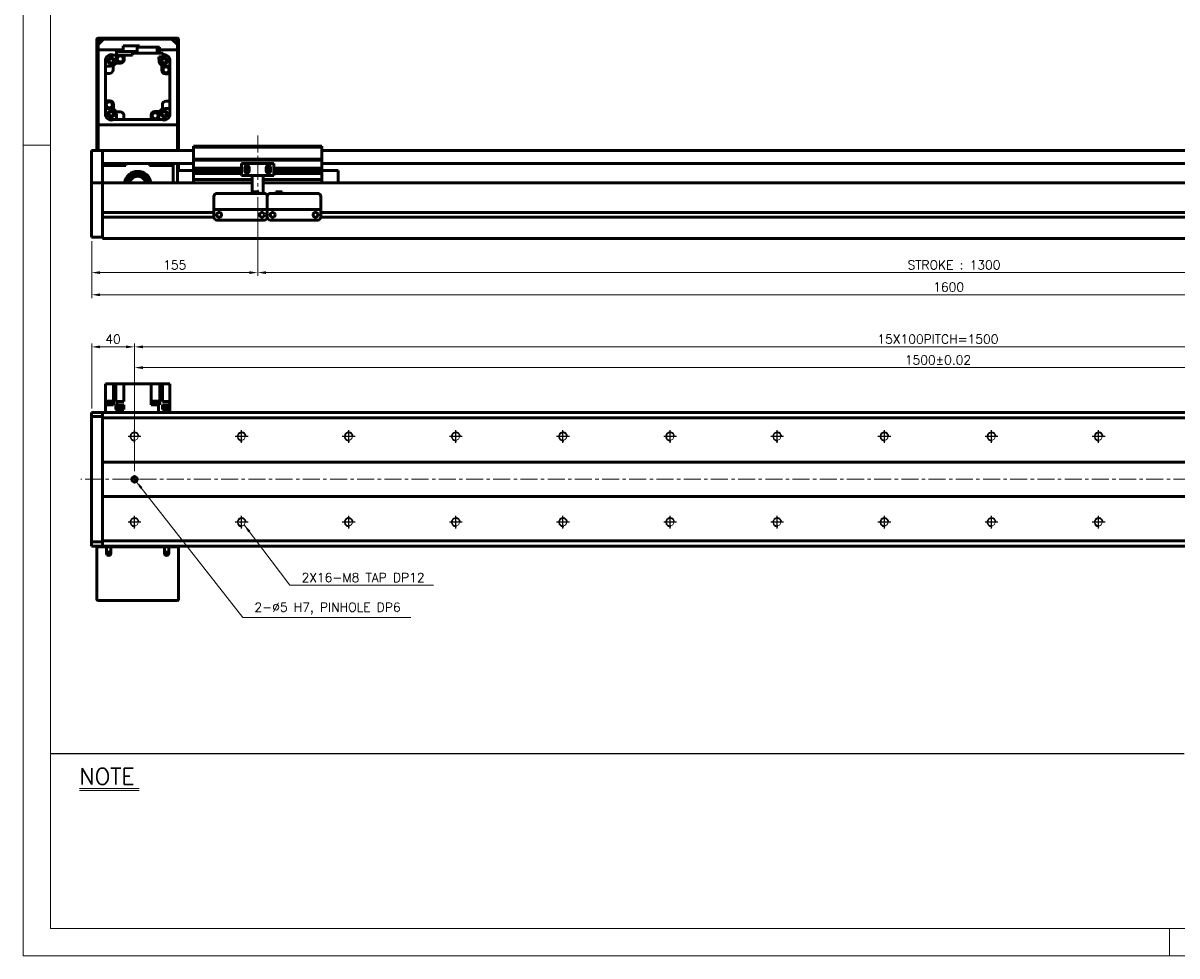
# Model space of a CAD drawing. Header units: millimetres. Extents: x 46891 to 50687, y 6223 to 10043.
# Tile 1 of 5: x 48547 to 49624, y 8529 to 9400. Entities that reach past the tile are written whole.
import ezdxf

# ---------------------------------------------------------------- set-up
doc = ezdxf.new("R2010")
doc.units = ezdxf.units.MM
doc.header["$LTSCALE"] = 0.5
doc.linetypes.add('CENTER', pattern=[50.8, 31.75, -6.35, 6.35, -6.35])
doc.layers.get('0').update_dxf_attribs({"lineweight": 20})
for name, color, linetype, lineweight in [('1', 1, 'CENTER', 13), ('4', 4, 'Continuous', 13), ('외형선(ISO)', 7, 'Continuous', 50)]:
    doc.layers.add(name, color=color, linetype=linetype, lineweight=lineweight)
for name, color, linetype in [('3', 3, 'Continuous'), ('C', 1, 'CENTER'), ('DIM', 4, 'Continuous')]:
    doc.layers.add(name, color=color, linetype=linetype)
doc.styles.add('DSR TEXT', font='romans.shx', dxfattribs={"bigfont": 'whgtxt.shx'})
doc.styles.get("Standard").update_dxf_attribs({"font": 'romans.shx', "bigfont": 'whgtxt.shx'})
doc.dimstyles.new('DSR', dxfattribs={"dimscale": 2, "dimtxt": 3, "dimasz": 3, "dimexe": 0.5, "dimexo": 0.5, "dimgap": 0.5, "dimtad": 1, "dimdsep": 46, "dimtxsty": 'Standard', "dimcen": 2.5, "dimclrd": 4, "dimclre": 4, "dimclrt": 2, "dimadec": 0, "dimazin": 2, "dimtfac": 1, "dimtmove": 0, "dimatfit": 3, "dimfxl": 0, "dimlwd": -1, "dimlwe": -1, "dimarcsym": 0})

# ---------------------------------------------------------------- blocks, each defined once
blk = doc.blocks.new('A$C13F00394')
for p, q in [((-202.34, 25.67), (-191.42, 25.67)), ((-202.34, 25.3), (-191.42, 25.3))]:
    blk.add_line(p, q)
at = {"layer": '3'}
blk.add_line((0, 32), (-207.68, 32), dxfattribs=at)
at = {"layer": '4', "color": 0, "style": 'DSR TEXT'}
blk.add_text('NOTE', height=3, dxfattribs=at).set_placement((-202.39, 26.38))
blk = doc.blocks.new('A$C1C1952E1')
at = {"color": 1}
blk.add_lwpolyline([(0, 0), (420, 0), (420, 297), (0, 297)], close=True, dxfattribs=at)
at = {"color": 3}
blk.add_lwpolyline([(5, 5), (415, 5), (415, 292), (5, 292)], close=True, dxfattribs=at)
blk = doc.blocks.new('*D104')
at = {"color": 1, "linetype": 'ByBlock'}
for p, q in [((48765.7, 9237.2), (48765.7, 9163.8)), ((48610.7, 9196.2), (48610.7, 9163.8)), ((48618.5, 9166.8), (48757.9, 9166.8))]:
    blk.add_line(p, q, dxfattribs=at)
at = {"color": 1}
for points in [[(48618.5, 9168.1), (48618.5, 9165.5), (48610.7, 9166.8)], [(48757.9, 9168.1), (48757.9, 9165.5), (48765.7, 9166.8)]]:
    blk.add_solid(points, dxfattribs=at)
at = {"layer": 'Defpoints', "color": 0}
for p in [(48765.7, 9240.8), (48610.7, 9199.8), (48765.7, 9166.8)]:
    blk.add_point(p, dxfattribs=at)
at = {"color": 3, "insert": (48688.2, 9174), "char_height": 8.4, "attachment_point": 5, "style": 'DSR TEXT'}
blk.add_mtext('155', dxfattribs=at)
blk = doc.blocks.new('*D105')
at = {"color": 1, "linetype": 'ByBlock'}
for p, q in [((48765.7, 9237.2), (48765.7, 9163.8)), ((50065.7, 9237.2), (50065.7, 9163.8)), ((48773.5, 9166.8), (50057.9, 9166.8))]:
    blk.add_line(p, q, dxfattribs=at)
at = {"color": 1}
for points in [[(48773.5, 9168.1), (48773.5, 9165.5), (48765.7, 9166.8)], [(50057.9, 9168.1), (50057.9, 9165.5), (50065.7, 9166.8)]]:
    blk.add_solid(points, dxfattribs=at)
at = {"layer": 'Defpoints', "color": 0}
for p in [(48765.7, 9240.8), (50065.7, 9240.8), (50065.7, 9166.8)]:
    blk.add_point(p, dxfattribs=at)
at = {"color": 3, "insert": (49415.7, 9174), "char_height": 8.4, "attachment_point": 5, "style": 'DSR TEXT'}
blk.add_mtext('STROKE : 1300', dxfattribs=at)
blk = doc.blocks.new('*D107')
at = {"color": 1, "linetype": 'ByBlock'}
for p, q in [((48610.7, 9196.2), (48610.7, 9143.1)), ((50210.7, 9196.2), (50210.7, 9143.1)), ((50202.9, 9146.1), (48618.5, 9146.1))]:
    blk.add_line(p, q, dxfattribs=at)
at = {"color": 1}
for points in [[(48618.5, 9147.4), (48618.5, 9144.8), (48610.7, 9146.1)], [(50202.9, 9147.4), (50202.9, 9144.8), (50210.7, 9146.1)]]:
    blk.add_solid(points, dxfattribs=at)
at = {"layer": 'Defpoints', "color": 0}
for p in [(48610.7, 9199.8), (50210.7, 9199.8), (48610.7, 9146.1)]:
    blk.add_point(p, dxfattribs=at)
at = {"color": 3, "insert": (49410.7, 9153.3), "char_height": 8.4, "attachment_point": 5, "style": 'DSR TEXT'}
blk.add_mtext('1600', dxfattribs=at)
blk = doc.blocks.new('A$C33E56CC6')
h = blk.add_hatch()
h.set_pattern_fill('ANSI31', color=256, style=0)
h.set_pattern_definition([(45, (-7065.45672, -6508.5399), (-0.0883883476, 0.0883883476), [])])
h.paths.add_polyline_path([(4, 6.5, 0.414214), (1.5, 4), (4, 4)])
h.paths.add_polyline_path([(6.5, 4), (4, 4), (4, 1.5, 0.414214)])
blk.add_circle((4, 4), 2.5)
at = {"layer": '1'}
for p, q in [((0, 4), (8, 4)), ((4, 0), (4, 8))]:
    blk.add_line(p, q, dxfattribs=at)
blk = doc.blocks.new('tap8')
blk.add_circle((0, 0), 3.4)
at = {"layer": 'C', "color": 1, "linetype": 'CENTER'}
for p, q in [((-6, 0), (6, 0)), ((0, -6), (0, 6))]:
    blk.add_line(p, q, dxfattribs=at)
at = {"layer": 'DIM', "color": 3}
blk.add_arc((0, 0), 4, 263.8455, 189.4314, dxfattribs=at)
blk = doc.blocks.new('*D114')
at = {"color": 1, "linetype": 'ByBlock'}
for p, q in [((48650.7, 8981.5), (48650.7, 9081.1)), ((50150.7, 8981.5), (50150.7, 9081.1)), ((48658.5, 9078.1), (50142.9, 9078.1))]:
    blk.add_line(p, q, dxfattribs=at)
at = {"color": 1}
for points in [[(48658.5, 9079.4), (48658.5, 9076.8), (48650.7, 9078.1)], [(50142.9, 9079.4), (50142.9, 9076.8), (50150.7, 9078.1)]]:
    blk.add_solid(points, dxfattribs=at)
at = {"layer": 'Defpoints', "color": 0}
for p in [(50150.7, 9078.1), (48650.7, 8977.9), (50150.7, 8977.9)]:
    blk.add_point(p, dxfattribs=at)
at = {"color": 3, "insert": (49400.7, 9085.3), "char_height": 8.4, "attachment_point": 5, "style": 'DSR TEXT'}
blk.add_mtext('1500%%P0.02', dxfattribs=at)
blk = doc.blocks.new('*D117')
at = {"color": 1, "linetype": 'ByBlock'}
for p, q in [((48610.7, 9040), (48610.7, 9100.5)), ((48642.9, 9097.5), (48618.5, 9097.5)), ((48650.7, 8981.5), (48650.7, 9100.5))]:
    blk.add_line(p, q, dxfattribs=at)
at = {"color": 1}
for points in [[(48618.5, 9098.8), (48618.5, 9096.2), (48610.7, 9097.5)], [(48642.9, 9098.8), (48642.9, 9096.2), (48650.7, 9097.5)]]:
    blk.add_solid(points, dxfattribs=at)
at = {"layer": 'Defpoints', "color": 0}
for p in [(48610.7, 9097.5), (48610.7, 9036.4), (48650.7, 8977.9)]:
    blk.add_point(p, dxfattribs=at)
at = {"color": 3, "insert": (48630.7, 9104.7), "char_height": 8.4, "attachment_point": 5, "style": 'DSR TEXT'}
blk.add_mtext('40', dxfattribs=at)
blk = doc.blocks.new('*D131')
at = {"color": 1, "linetype": 'ByBlock'}
for p, q in [((48650.7, 9023.5), (48650.7, 9100.5)), ((48658.5, 9097.5), (50142.9, 9097.5)), ((50150.7, 9023.5), (50150.7, 9100.5))]:
    blk.add_line(p, q, dxfattribs=at)
at = {"color": 1}
for points in [[(48658.5, 9098.8), (48658.5, 9096.2), (48650.7, 9097.5)], [(50142.9, 9098.8), (50142.9, 9096.2), (50150.7, 9097.5)]]:
    blk.add_solid(points, dxfattribs=at)
at = {"layer": 'Defpoints', "color": 0}
for p in [(50150.7, 9097.5), (48650.7, 9019.9), (50150.7, 9019.9)]:
    blk.add_point(p, dxfattribs=at)
at = {"color": 3, "insert": (49400.7, 9104.7), "char_height": 8.4, "attachment_point": 5, "style": 'DSR TEXT'}
blk.add_mtext('15X100PITCH=1500', dxfattribs=at)

msp = doc.modelspace()

# ---------------------------------------------------------------- linework, layer by layer
at = {"color": 1}
for p, q in [((48572.15392, 9285.82874), (48546.67132, 9285.82874)), ((49616.94052, 8554.47812), (49616.94052, 8528.99552))]:
    msp.add_line(p, q, dxfattribs=at)
at = {"layer": '1'}
for p, q in [((48765.66883, 9294.75475), (48765.66883, 9240.75475)), ((50220.66883, 8973.86072), (48600.66883, 8973.86072))]:
    msp.add_line(p, q, dxfattribs=at)
at = {"layer": '외형선(ISO)'}
for p, q in [((48615.66883, 9384.75475), (48615.66883, 9280.75475)), ((48624.66883, 9385.75475), (48616.66883, 9385.75475)), ((48616.66883, 9379.75475), (48621.66883, 9384.75475)), ((48616.66883, 9280.75475), (48616.66883, 9384.25475)), ((48617.16883, 9384.75475), (48624.66883, 9384.75475)), ((48685.66883, 9384.75475), (48621.66883, 9384.75475)), ((48624.66883, 9384.75475), (48624.66883, 9385.75475)), ((48624.66883, 9385.75475), (48628.66883, 9385.75475)), ((48628.66883, 9385.75475), (48628.66883, 9384.75475)), ((48678.66883, 9385.75475), (48628.66883, 9385.75475)), ((48628.66883, 9384.75475), (48678.66883, 9384.75475)), ((48678.66883, 9384.75475), (48678.66883, 9385.75475)), ((48678.66883, 9385.75475), (48682.66883, 9385.75475)), ((48682.66883, 9385.75475), (48682.66883, 9384.75475)), ((48690.66883, 9385.75475), (48682.66883, 9385.75475)), ((48682.66883, 9384.75475), (48690.16883, 9384.75475)), ((48685.66883, 9384.75475), (48690.66883, 9379.75475)), ((48690.66883, 9384.25475), (48690.66883, 9280.75475)), ((48691.66883, 9280.75475), (48691.66883, 9384.75475)), ((48616.66883, 9379.75475), (48616.66883, 9374.75475)), ((48616.66883, 9374.75475), (48640.21883, 9374.75475)), ((48653.19075, 9373.15475), (48633.86883, 9373.15475)), ((48633.86883, 9373.15475), (48633.86883, 9366.54342)), ((48655.31883, 9378.55475), (48640.21883, 9378.55475)), ((48640.21883, 9378.55475), (48640.21883, 9373.15475)), ((48677.36883, 9371.75475), (48648.96883, 9371.75475)), ((48648.96883, 9371.75475), (48648.96883, 9369.75475)), ((48671.95683, 9377.25475), (48653.19075, 9377.25475)), ((48653.19075, 9377.25475), (48653.19075, 9371.75475)), ((48655.31883, 9378.55475), (48655.31883, 9377.25475)), ((48674.14691, 9377.25475), (48671.95683, 9377.25475)), ((48671.95683, 9377.25475), (48671.95683, 9371.75475)), ((48674.14691, 9371.75475), (48674.14691, 9377.25475)), ((48674.14691, 9374.75475), (48690.66883, 9374.75475)), ((48677.36883, 9368.25475), (48677.36883, 9371.75475)), ((48690.66883, 9374.75475), (48690.66883, 9379.75475)), ((48623.66883, 9366.21226), (48623.66883, 9365.45008)), ((48623.66883, 9365.45008), (48623.66883, 9365.25475)), ((48623.66883, 9359.31412), (48623.66883, 9365.25475)), ((48627.9735, 9369.75475), (48627.21132, 9369.75475)), ((48628.16883, 9369.75475), (48627.9735, 9369.75475)), ((48628.16883, 9369.75475), (48633.86883, 9369.75475)), ((48637.66883, 9362.25475), (48633.16075, 9362.25475)), ((48641.16883, 9369.75475), (48634.10947, 9369.75475)), ((48648.96883, 9369.75475), (48641.16883, 9369.75475)), ((48641.16883, 9369.75475), (48641.16883, 9365.75475)), ((48673.34401, 9368.25475), (48677.36883, 9368.25475)), ((48676.16883, 9355.75475), (48676.16883, 9360.26283)), ((48677.36883, 9369.75475), (48679.16883, 9369.75475)), ((48679.36416, 9369.75475), (48679.16883, 9369.75475)), ((48680.12635, 9369.75475), (48679.36416, 9369.75475)), ((48683.66883, 9365.45008), (48683.66883, 9366.21226)), ((48683.66883, 9365.25475), (48683.66883, 9365.45008)), ((48683.66883, 9365.25475), (48683.66883, 9359.31412)), ((48623.66883, 9359.31412), (48623.66883, 9352.55475)), ((48623.66883, 9352.55475), (48623.66883, 9327.25475)), ((48627.16883, 9352.55475), (48623.66883, 9352.55475)), ((48630.66883, 9360.03337), (48630.66883, 9356.05475)), ((48683.66883, 9352.25475), (48679.66883, 9352.25475)), ((48683.66883, 9359.31412), (48683.66883, 9352.25475)), ((48683.66883, 9326.95475), (48683.66883, 9352.25475)), ((48623.66883, 9320.19538), (48623.66883, 9327.25475)), ((48623.66883, 9327.25475), (48627.66883, 9327.25475)), ((48623.66883, 9320.19538), (48623.66883, 9314.25475)), ((48631.16883, 9323.75475), (48631.16883, 9319.24667)), ((48669.66883, 9317.25475), (48674.17691, 9317.25475)), ((48676.66883, 9319.47612), (48676.66883, 9323.45475)), ((48680.16883, 9326.95475), (48683.66883, 9326.95475)), ((48683.66883, 9326.95475), (48683.66883, 9320.19538)), ((48683.66883, 9320.19538), (48683.66883, 9314.25475)), ((48623.66883, 9314.25475), (48623.66883, 9314.05942)), ((48623.66883, 9314.05942), (48623.66883, 9313.29723)), ((48627.21132, 9309.75475), (48627.9735, 9309.75475)), ((48627.9735, 9309.75475), (48628.16883, 9309.75475)), ((48628.16883, 9309.75475), (48634.10947, 9309.75475)), ((48633.39021, 9316.75475), (48637.36883, 9316.75475)), ((48634.10947, 9309.75475), (48640.86883, 9309.75475)), ((48640.86883, 9313.25475), (48640.86883, 9309.75475)), ((48640.86883, 9309.75475), (48666.16883, 9309.75475)), ((48666.16883, 9309.75475), (48666.16883, 9313.75475)), ((48666.16883, 9309.75475), (48673.2282, 9309.75475)), ((48679.16883, 9309.75475), (48673.2282, 9309.75475)), ((48679.16883, 9309.75475), (48679.36416, 9309.75475)), ((48679.36416, 9309.75475), (48680.12635, 9309.75475)), ((48683.66883, 9314.05942), (48683.66883, 9314.25475)), ((48683.66883, 9313.29723), (48683.66883, 9314.05942)), ((48690.66883, 9304.75475), (48616.66883, 9304.75475)), ((48616.66883, 9304.75475), (48616.66883, 9280.75475)), ((48690.66883, 9280.75475), (48690.66883, 9304.75475)), ((48705.66883, 9283.75475), (48705.66883, 9284.75475)), ((48825.66883, 9284.75475), (48705.66883, 9284.75475)), ((48825.66883, 9284.75475), (48825.66883, 9283.75475)), ((48610.66883, 9280.75475), (48610.66883, 9278.75475)), ((48620.66883, 9280.75475), (48610.66883, 9280.75475)), ((48610.66883, 9277.97023), (48610.66883, 9278.75475)), ((48610.66883, 9277.47152), (48610.66883, 9277.97023)), ((48610.66883, 9277.47152), (48610.66883, 9276.40304)), ((48610.66883, 9276.40304), (48610.66883, 9273.41723)), ((48620.66883, 9278.75475), (48620.66883, 9280.75475)), ((48620.66883, 9280.75475), (48705.66883, 9280.75475)), ((48620.66883, 9280.75475), (48620.66883, 9278.75475)), ((48620.66883, 9278.75475), (48620.66883, 9277.97023)), ((48620.66883, 9277.97023), (48620.66883, 9278.75475)), ((48620.66883, 9277.97023), (48620.66883, 9277.47152)), ((48620.66883, 9277.47152), (48620.66883, 9277.97023)), ((48620.66883, 9276.40304), (48620.66883, 9277.47152)), ((48620.66883, 9277.47152), (48620.66883, 9276.40304)), ((48620.66883, 9273.41723), (48620.66883, 9276.40304)), ((48620.66883, 9276.40304), (48620.66883, 9273.41723)), ((48705.66883, 9272.75475), (48705.66883, 9283.75475)), ((48705.66883, 9283.75475), (48825.66883, 9283.75475)), ((48825.66883, 9283.75475), (48825.66883, 9272.75475)), ((48825.66883, 9280.75475), (50200.66883, 9280.75475)), ((48610.66883, 9264.85293), (48610.66883, 9273.41723)), ((48610.66883, 9262.75764), (48610.66883, 9264.85293)), ((48620.66883, 9273.41723), (48620.66883, 9264.85293)), ((48620.66883, 9269.25475), (48620.66883, 9273.41723)), ((48620.66883, 9268.75475), (48705.66883, 9268.75475)), ((48642.66883, 9266.75475), (48620.66883, 9266.75475)), ((48620.66883, 9264.85293), (48620.66883, 9262.75764)), ((48640.66883, 9268.75475), (48640.66883, 9266.75475)), ((48642.66883, 9268.75475), (48642.66883, 9266.75475)), ((48664.66883, 9266.75475), (48664.66883, 9268.75475)), ((48686.66883, 9266.75475), (48664.66883, 9266.75475)), ((48686.66883, 9268.75475), (48686.66883, 9266.75475)), ((48686.66883, 9250.75475), (48686.66883, 9266.75475)), ((48690.66883, 9262.25475), (48690.66883, 9268.75475)), ((48690.66883, 9268.75475), (48690.66883, 9262.25475)), ((48691.66883, 9262.25475), (48691.66883, 9268.75475)), ((48705.66883, 9271.75475), (48705.66883, 9272.75475)), ((48705.66883, 9272.75475), (48825.66883, 9272.75475)), ((48705.66883, 9270.75475), (48705.66883, 9271.75475)), ((48705.66883, 9271.75475), (48825.66883, 9271.75475)), ((48705.66883, 9264.25475), (48705.66883, 9270.75475)), ((48705.66883, 9263.75475), (48705.66883, 9264.25475)), ((48705.66883, 9264.25475), (48750.66883, 9264.25475)), ((48705.66883, 9263.25475), (48705.66883, 9263.75475)), ((48705.66883, 9263.75475), (48750.66883, 9263.75475)), ((48705.66883, 9262.25475), (48705.66883, 9263.25475)), ((48705.66883, 9263.25475), (48750.66883, 9263.25475)), ((48780.66883, 9268.75475), (48750.66883, 9268.75475)), ((48750.66883, 9257.35475), (48750.66883, 9268.75475)), ((48753.66883, 9261.75475), (48753.66883, 9264.75475)), ((48753.66883, 9264.25475), (48757.66883, 9264.25475)), ((48753.66883, 9263.75475), (48757.66883, 9263.75475)), ((48753.66883, 9263.25475), (48757.66883, 9263.25475)), ((48757.66883, 9264.75475), (48757.66883, 9261.75475)), ((48773.66883, 9261.75475), (48773.66883, 9264.75475)), ((48773.66883, 9264.25475), (48777.66883, 9264.25475)), ((48773.66883, 9263.75475), (48777.66883, 9263.75475)), ((48773.66883, 9263.25475), (48777.66883, 9263.25475)), ((48777.66883, 9264.75475), (48777.66883, 9261.75475)), ((48780.66883, 9268.75475), (48780.66883, 9257.35475)), ((48780.66883, 9264.25475), (48825.66883, 9264.25475)), ((48780.66883, 9263.75475), (48825.66883, 9263.75475)), ((48780.66883, 9263.25475), (48825.66883, 9263.25475)), ((48825.66883, 9272.75475), (48825.66883, 9271.75475)), ((48825.66883, 9271.75475), (48825.66883, 9270.75475)), ((48825.66883, 9270.75475), (48825.66883, 9264.25475)), ((48825.66883, 9268.75475), (50200.66883, 9268.75475)), ((48825.66883, 9264.25475), (48825.66883, 9263.75475)), ((48825.66883, 9263.75475), (48825.66883, 9263.25475)), ((48825.66883, 9263.25475), (48825.66883, 9262.25475)), ((48610.66883, 9251.33569), (48610.66883, 9262.75764)), ((48620.66883, 9262.75764), (48620.66883, 9251.33569)), ((48690.66883, 9262.25475), (48690.66883, 9250.75475)), ((48705.66883, 9262.25475), (48690.66883, 9262.25475)), ((48705.66883, 9261.75475), (48705.66883, 9262.25475)), ((48705.66883, 9262.25475), (48750.66883, 9262.25475)), ((48705.66883, 9261.25475), (48705.66883, 9261.75475)), ((48705.66883, 9261.75475), (48750.66883, 9261.75475)), ((48705.66883, 9260.25475), (48705.66883, 9261.25475)), ((48705.66883, 9261.25475), (48750.66883, 9261.25475)), ((48705.66883, 9259.75475), (48705.66883, 9260.25475)), ((48705.66883, 9260.25475), (48750.66883, 9260.25475)), ((48705.66883, 9259.25475), (48705.66883, 9259.75475)), ((48705.66883, 9259.75475), (48750.66883, 9259.75475)), ((48705.66883, 9254.75475), (48705.66883, 9259.25475)), ((48705.66883, 9259.25475), (48750.66883, 9259.25475)), ((48705.66883, 9254.75475), (48705.66883, 9253.75475)), ((48705.66883, 9250.75475), (48705.66883, 9253.75475)), ((48705.66883, 9253.75475), (48760.66883, 9253.75475)), ((48760.66883, 9257.35475), (48750.66883, 9257.35475)), ((48753.66883, 9262.25475), (48754.54559, 9262.25475)), ((48753.66883, 9261.75475), (48754.43933, 9261.75475)), ((48753.73234, 9261.25475), (48754.54559, 9261.25475)), ((48754.34596, 9260.25475), (48756.99171, 9260.25475)), ((48756.79208, 9262.25475), (48757.66883, 9262.25475)), ((48756.79208, 9261.25475), (48757.60533, 9261.25475)), ((48756.89833, 9261.75475), (48757.66883, 9261.75475)), ((48760.66883, 9257.85475), (48760.66883, 9257.35475)), ((48770.66883, 9257.35475), (48760.66883, 9257.35475)), ((48760.66883, 9255.25475), (48760.66883, 9257.35475)), ((48760.66883, 9255.25475), (48760.66883, 9242.2549)), ((48770.66883, 9257.35475), (48770.66883, 9257.85475)), ((48780.66883, 9257.35475), (48770.66883, 9257.35475)), ((48770.66883, 9257.35475), (48770.66883, 9255.25475)), ((48770.66883, 9240.7549), (48770.66883, 9255.25475)), ((48770.66883, 9253.75475), (48825.66883, 9253.75475)), ((48773.66883, 9262.25475), (48774.54559, 9262.25475)), ((48773.66883, 9261.75475), (48774.43933, 9261.75475)), ((48773.73234, 9261.25475), (48774.54559, 9261.25475)), ((48774.34596, 9260.25475), (48776.99171, 9260.25475)), ((48776.79208, 9262.25475), (48777.66883, 9262.25475)), ((48776.79208, 9261.25475), (48777.60533, 9261.25475)), ((48776.89833, 9261.75475), (48777.66883, 9261.75475)), ((48780.66883, 9262.25475), (48825.66883, 9262.25475)), ((48780.66883, 9261.75475), (48825.66883, 9261.75475)), ((48780.66883, 9261.25475), (48825.66883, 9261.25475)), ((48780.66883, 9260.25475), (48825.66883, 9260.25475)), ((48780.66883, 9259.75475), (48825.66883, 9259.75475)), ((48780.66883, 9259.25475), (48825.66883, 9259.25475)), ((48825.66883, 9262.25475), (48840.66883, 9262.25475)), ((48825.66883, 9262.25475), (48825.66883, 9261.75475)), ((48825.66883, 9261.75475), (48825.66883, 9261.25475)), ((48825.66883, 9261.25475), (48825.66883, 9260.25475)), ((48825.66883, 9260.25475), (48825.66883, 9259.75475)), ((48825.66883, 9259.75475), (48825.66883, 9259.25475)), ((48825.66883, 9259.25475), (48825.66883, 9254.75475)), ((48825.66883, 9253.75475), (48825.66883, 9254.75475)), ((48825.66883, 9253.75475), (48825.66883, 9250.75475)), ((48840.66883, 9250.75475), (48840.66883, 9262.25475)), ((48610.66883, 9250.75475), (48610.66883, 9251.33569)), ((48610.66883, 9250.75475), (48610.66883, 9247.75475)), ((48620.66883, 9250.75475), (48610.66883, 9250.75475)), ((48610.66883, 9204.99739), (48610.66883, 9247.75475)), ((48620.66883, 9251.33569), (48620.66883, 9250.75475)), ((48620.66883, 9250.75475), (48620.66883, 9247.75475)), ((48760.66883, 9250.75475), (48620.66883, 9250.75475)), ((48620.66883, 9247.75475), (48620.66883, 9250.75475)), ((48620.66883, 9223.20475), (48620.66883, 9247.75475)), ((48620.66883, 9247.75475), (48620.66883, 9204.99739)), ((48760.66883, 9242.2549), (48760.66883, 9240.7549)), ((48760.66883, 9242.2549), (48766.66883, 9242.2549)), ((48766.66883, 9242.2549), (48766.66883, 9240.7549)), ((50200.66883, 9250.75475), (48770.66883, 9250.75475)), ((48788.66883, 9242.2549), (48782.66883, 9242.2549)), ((48782.66883, 9240.7549), (48782.66883, 9242.2549)), ((48788.66883, 9240.7549), (48788.66883, 9242.2549)), ((48724.66883, 9227.7549), (48724.66883, 9237.7549)), ((48727.66883, 9240.7549), (48771.66883, 9240.7549)), ((48774.66883, 9237.7549), (48774.66883, 9227.7549)), ((48774.66883, 9227.7549), (48774.66883, 9237.7549)), ((48777.66883, 9240.7549), (48821.66883, 9240.7549)), ((48824.66883, 9237.7549), (48824.66883, 9227.7549)), ((48724.66883, 9223.00475), (48620.66883, 9223.00475)), ((48724.66883, 9227.7549), (48724.66883, 9225.7549)), ((48724.66883, 9225.75487), (48724.66883, 9225.7549)), ((48724.66883, 9225.7549), (48774.66883, 9225.7549)), ((48724.66883, 9225.25487), (48724.66883, 9225.75487)), ((48724.66883, 9225.75487), (48727.43933, 9225.75487)), ((48724.66883, 9218.75487), (48724.66883, 9225.25487)), ((48729.69217, 9223.00475), (48729.6455, 9223.00475)), ((48729.89833, 9225.75487), (48732.16883, 9225.75487)), ((48737.16883, 9225.75487), (48762.16883, 9225.75487)), ((48767.16883, 9225.75487), (48769.43933, 9225.75487)), ((48769.69217, 9223.00475), (48769.6455, 9223.00475)), ((48771.89833, 9225.75487), (48774.66883, 9225.75487)), ((48774.66883, 9225.7549), (48774.66883, 9227.7549)), ((48774.66883, 9227.7549), (48774.66883, 9225.7549)), ((48774.66883, 9225.7549), (48774.66883, 9225.75487)), ((48774.66883, 9225.75487), (48774.66883, 9225.7549)), ((48774.66883, 9225.7549), (48824.66883, 9225.7549)), ((48774.66883, 9225.75487), (48774.66883, 9225.25487)), ((48774.66883, 9225.25487), (48774.66883, 9225.75487)), ((48774.66883, 9225.75487), (48777.43933, 9225.75487)), ((48774.66883, 9225.25487), (48774.66883, 9218.75487)), ((48774.66883, 9218.75487), (48774.66883, 9225.25487)), ((48779.69217, 9223.00475), (48779.6455, 9223.00475)), ((48779.89833, 9225.75487), (48782.16883, 9225.75487)), ((48787.16883, 9225.75487), (48812.16883, 9225.75487)), ((48817.16883, 9225.75487), (48819.43933, 9225.75487)), ((48819.69217, 9223.00475), (48819.6455, 9223.00475)), ((48821.89833, 9225.75487), (48824.66883, 9225.75487)), ((48824.66883, 9225.7549), (48824.66883, 9227.7549)), ((48824.66883, 9225.7549), (48824.66883, 9225.75487)), ((48824.66883, 9225.75487), (48824.66883, 9225.25487)), ((48824.66883, 9225.25487), (48824.66883, 9218.75487)), ((50028.66883, 9223.00475), (48824.66883, 9223.00475)), ((48724.67928, 9218.50475), (48620.66883, 9218.50475)), ((48620.66883, 9204.99739), (48620.66883, 9218.30475)), ((48727.66883, 9215.75487), (48771.66883, 9215.75487)), ((48774.67928, 9218.50475), (48774.65839, 9218.50475)), ((48777.66883, 9215.75487), (48821.66883, 9215.75487)), ((50028.67928, 9218.50475), (48824.65839, 9218.50475)), ((48610.66883, 9204.99739), (48610.66883, 9202.87607)), ((48610.66883, 9199.75475), (48610.66883, 9202.87607)), ((48620.66883, 9199.75475), (48610.66883, 9199.75475)), ((48620.66883, 9204.99739), (48620.66883, 9202.87607)), ((48620.66883, 9202.87607), (48620.66883, 9204.99739)), ((48620.66883, 9198.75475), (48620.66883, 9202.87607)), ((48620.66883, 9202.87607), (48620.66883, 9199.75475)), ((48620.66883, 9198.75475), (50200.66883, 9198.75475)), ((48623.66883, 9043.46072), (48623.66883, 9062.96072)), ((48623.66883, 9062.96072), (48627.66883, 9062.96072)), ((48631.16883, 9062.96072), (48627.66883, 9062.96072)), ((48633.39021, 9062.96072), (48631.16883, 9062.96072)), ((48631.16883, 9043.46072), (48631.16883, 9062.96072)), ((48633.39021, 9046.46072), (48633.39021, 9062.96072)), ((48633.39021, 9062.96072), (48637.36883, 9062.96072)), ((48640.86883, 9062.96072), (48637.36883, 9062.96072)), ((48640.86883, 9062.96072), (48666.16883, 9062.96072)), ((48640.86883, 9062.96072), (48640.86883, 9046.46072)), ((48666.16883, 9043.46072), (48666.16883, 9062.96072)), ((48669.66883, 9062.96072), (48666.16883, 9062.96072)), ((48669.66883, 9062.96072), (48674.17691, 9062.96072)), ((48676.66883, 9062.96072), (48674.17691, 9062.96072)), ((48674.17691, 9043.46072), (48674.17691, 9062.96072)), ((48680.16883, 9062.96072), (48676.66883, 9062.96072)), ((48676.66883, 9046.46072), (48676.66883, 9062.96072)), ((48680.16883, 9062.96072), (48683.66883, 9062.96072)), ((48683.66883, 9046.46072), (48683.66883, 9062.96072)), ((48623.63392, 9039.66072), (48623.66883, 9039.66072)), ((48623.63392, 9038.96072), (48623.63392, 9039.66072)), ((48623.66883, 9038.96072), (48623.63392, 9038.96072)), ((48623.66883, 9036.36072), (48623.66883, 9043.46072)), ((48623.66883, 9043.46072), (48629.22881, 9043.46072)), ((48624.18013, 9043.96072), (48630.18013, 9043.96072)), ((48624.18013, 9043.46072), (48624.18013, 9043.96072)), ((48624.23013, 9044.66072), (48630.13013, 9044.66072)), ((48624.23013, 9043.96072), (48624.23013, 9044.66072)), ((48624.38013, 9046.66072), (48629.98013, 9046.66072)), ((48624.38013, 9044.66072), (48624.38013, 9046.66072)), ((48631.16883, 9043.46072), (48629.22881, 9043.46072)), ((48629.98013, 9044.66072), (48629.98013, 9046.66072)), ((48630.13013, 9043.96072), (48630.13013, 9044.66072)), ((48630.18013, 9043.46072), (48630.18013, 9043.96072)), ((48633.71016, 9046.46072), (48633.39021, 9046.46072)), ((48633.39021, 9038.96072), (48633.39021, 9043.46072)), ((48633.39021, 9043.46072), (48633.71016, 9043.46072)), ((48633.71016, 9038.96072), (48633.39021, 9038.96072)), ((48633.71016, 9046.46072), (48634.10947, 9046.46072)), ((48634.10947, 9043.46072), (48633.71016, 9043.46072)), ((48633.71016, 9038.96072), (48634.10947, 9038.96072)), ((48634.05608, 9039.66072), (48639.95608, 9039.66072)), ((48634.05608, 9038.96072), (48634.05608, 9039.66072)), ((48634.10947, 9046.46072), (48640.86883, 9046.46072)), ((48634.10947, 9043.46072), (48634.10947, 9046.46072)), ((48640.86883, 9043.46072), (48634.10947, 9043.46072)), ((48634.10947, 9038.96072), (48636.55355, 9038.96072)), ((48634.10947, 9036.36072), (48634.10947, 9038.96072)), ((48634.20608, 9041.66072), (48639.80608, 9041.66072)), ((48634.20608, 9039.66072), (48634.20608, 9041.66072)), ((48637.45862, 9038.96072), (48636.55355, 9038.96072)), ((48637.45862, 9038.96072), (48640.86883, 9038.96072)), ((48639.80608, 9039.66072), (48639.80608, 9041.66072)), ((48639.95608, 9038.96072), (48639.95608, 9039.66072)), ((48640.86883, 9043.46072), (48640.86883, 9038.96072)), ((48666.16883, 9043.46072), (48673.2282, 9043.46072)), ((48666.9648, 9043.96072), (48672.9648, 9043.96072)), ((48666.9648, 9043.46072), (48666.9648, 9043.96072)), ((48667.0148, 9044.66072), (48672.9148, 9044.66072)), ((48667.0148, 9043.96072), (48667.0148, 9044.66072)), ((48667.1648, 9046.66072), (48672.7648, 9046.66072)), ((48667.1648, 9044.66072), (48667.1648, 9046.66072)), ((48672.7648, 9044.66072), (48672.7648, 9046.66072)), ((48672.9148, 9043.96072), (48672.9148, 9044.66072)), ((48672.9648, 9043.46072), (48672.9648, 9043.96072)), ((48673.2282, 9036.36072), (48673.2282, 9043.46072)), ((48673.2282, 9043.46072), (48673.62751, 9043.46072)), ((48674.17691, 9043.46072), (48673.62751, 9043.46072)), ((48678.10886, 9046.46072), (48676.66883, 9046.46072)), ((48676.66883, 9038.96072), (48676.66883, 9043.46072)), ((48676.66883, 9043.46072), (48678.10886, 9043.46072)), ((48678.10886, 9038.96072), (48676.66883, 9038.96072)), ((48677.80375, 9039.66072), (48683.70375, 9039.66072)), ((48677.80375, 9038.96072), (48677.80375, 9039.66072)), ((48677.95375, 9041.66072), (48683.55375, 9041.66072)), ((48677.95375, 9039.66072), (48677.95375, 9041.66072)), ((48678.10886, 9046.46072), (48683.66883, 9046.46072)), ((48683.66883, 9043.46072), (48678.10886, 9043.46072)), ((48678.10886, 9038.96072), (48683.66883, 9038.96072)), ((48683.55375, 9039.66072), (48683.55375, 9041.66072)), ((48683.66883, 9046.46072), (48683.66883, 9043.46072)), ((48683.66883, 9043.46072), (48683.66883, 9039.66072)), ((48683.66883, 9036.36072), (48683.66883, 9038.96072)), ((48683.70375, 9038.96072), (48683.66883, 9038.96072)), ((48683.70375, 9038.96072), (48683.70375, 9039.66072)), ((48610.66883, 9036.36072), (48610.66883, 9035.48204)), ((48620.66883, 9036.36072), (48610.66883, 9036.36072)), ((48610.66883, 9032.36072), (48610.66883, 9035.48204)), ((48610.66883, 8915.36072), (48610.66883, 9032.36072)), ((48620.66883, 9032.36072), (48610.66883, 9032.36072)), ((48620.66883, 9036.36072), (48620.66883, 9035.48204)), ((50200.66883, 9036.36072), (48620.66883, 9036.36072)), ((48620.66883, 9035.48204), (48620.66883, 9036.36072)), ((48620.66883, 9031.36072), (48620.66883, 9035.48204)), ((48620.66883, 9035.48204), (48620.66883, 9032.36072)), ((48620.66883, 8989.86072), (48620.66883, 9031.36072)), ((48620.66883, 9031.36072), (50200.66883, 9031.36072)), ((48620.66883, 8989.00717), (48620.66883, 8989.86072)), ((50200.66883, 8989.86072), (48620.66883, 8989.86072)), ((48620.66883, 8988.65362), (48620.66883, 8989.00717)), ((48620.66883, 8959.06783), (48620.66883, 8988.65362)), ((48620.66883, 8988.65362), (48620.66883, 8959.06783)), ((48620.66883, 8958.71428), (48620.66883, 8959.06783)), ((48620.66883, 8957.86072), (48620.66883, 8958.71428)), ((48620.66883, 8916.36072), (48620.66883, 8957.86072)), ((48620.66883, 8957.86072), (50200.66883, 8957.86072)), ((48610.66883, 8912.2394), (48610.66883, 8915.36072)), ((48620.66883, 8915.36072), (48610.66883, 8915.36072)), ((48610.66883, 8912.2394), (48610.66883, 8911.36072)), ((48620.66883, 8911.36072), (48610.66883, 8911.36072)), ((48615.66883, 8910.86072), (48616.66883, 8910.86072)), ((48615.66883, 8910.86072), (48615.66883, 8861.86072)), ((48616.66883, 8910.86072), (48624.66883, 8910.86072)), ((48620.66883, 8912.2394), (48620.66883, 8916.36072)), ((50200.66883, 8916.36072), (48620.66883, 8916.36072)), ((48620.66883, 8915.36072), (48620.66883, 8912.2394)), ((48620.66883, 8912.2394), (48620.66883, 8911.36072)), ((48620.66883, 8911.36072), (48620.66883, 8912.2394)), ((50200.66883, 8911.36072), (48620.66883, 8911.36072)), ((48624.66883, 8910.86072), (48628.66883, 8910.86072)), ((48624.66883, 8904.86072), (48624.66883, 8910.86072)), ((48628.66883, 8910.86072), (48628.66883, 8904.86072)), ((48628.66883, 8910.86072), (48678.66883, 8910.86072)), ((48638.01883, 8911.32072), (48669.31883, 8911.32072)), ((48638.01883, 8910.97572), (48638.01883, 8911.32072)), ((48638.01883, 8910.97572), (48669.31883, 8910.97572)), ((48669.31883, 8910.97572), (48669.31883, 8911.32072)), ((48678.66883, 8910.86072), (48682.66883, 8910.86072)), ((48678.66883, 8904.86072), (48678.66883, 8910.86072)), ((48682.66883, 8910.86072), (48682.66883, 8904.86072)), ((48682.66883, 8910.86072), (48690.66883, 8910.86072)), ((48690.66883, 8910.86072), (48691.66883, 8910.86072)), ((48691.66883, 8861.86072), (48691.66883, 8910.86072)), ((48616.66883, 8860.86072), (48690.66883, 8860.86072))]:
    msp.add_line(p, q, dxfattribs=at)
for centre, radius in [((48628.9201, 9364.50348), 2.9), ((48628.9201, 9364.50348), 2.7), ((48628.9201, 9364.50348), 2.5), ((48628.9201, 9364.50348), 2.1), ((48637.37287, 9366.24345), 3), ((48637.37287, 9366.24345), 2.95), ((48637.37287, 9366.24345), 2.8), ((48678.41757, 9364.50348), 2.9), ((48678.41757, 9364.50348), 2.7), ((48678.41757, 9364.50348), 2.5), ((48678.41757, 9364.50348), 2.1), ((48680.15754, 9356.05071), 3), ((48680.15754, 9356.05071), 2.95), ((48680.15754, 9356.05071), 2.8), ((48627.18013, 9323.45879), 3), ((48627.18013, 9323.45879), 2.95), ((48627.18013, 9323.45879), 2.8), ((48628.9201, 9315.00601), 2.9), ((48628.9201, 9315.00601), 2.7), ((48628.9201, 9315.00601), 2.5), ((48628.9201, 9315.00601), 2.1), ((48678.41757, 9315.00601), 2.9), ((48678.41757, 9315.00601), 2.7), ((48678.41757, 9315.00601), 2.5), ((48678.41757, 9315.00601), 2.1), ((48669.9648, 9313.26604), 3), ((48669.9648, 9313.26604), 2.95), ((48669.9648, 9313.26604), 2.8), ((48729.66883, 9220.75487), 2.25), ((48769.66883, 9220.75487), 2.25), ((48779.66883, 9220.75487), 2.25), ((48819.66883, 9220.75487), 2.25), ((48650.66883, 8973.86072), 2.5), ((48626.66883, 8904.86072), 1.2295), ((48680.66883, 8904.86072), 1.2295)]:
    msp.add_circle(centre, radius, dxfattribs=at)
for centre, radius, start, end in [((48616.66883, 9384.75475), 1, 90, 180), ((48617.16883, 9384.25475), 0.5, 90, 180), ((48690.16883, 9384.25475), 0.5, 0, 90), ((48690.66883, 9384.75475), 1, 0, 90), ((48628.16883, 9365.25475), 4.5, 90, 180), ((48653.66883, 9339.75475), 40, 138.28679971, 138.59037789), ((48653.66883, 9339.75475), 39.5, 139.40961259, 139.41958134), ((48653.66883, 9339.75475), 40, 131.40962211, 131.71320029), ((48628.9201, 9367.50348), 2.75, 54.9489798, 125.0510202), ((48653.66883, 9339.75475), 39.5, 130.58041866, 130.59038741), ((48628.9201, 9364.50348), 4.8, 291.36575753, 332.06387432), ((48628.9201, 9364.50348), 4.8, 332.06387432, 356.31242822), ((49012.9234, 9339.75475), 380, 175.47193699, 176.31242822), ((48637.66883, 9365.75475), 3.5, 270, 0), ((48294.41426, 9339.75475), 380, 3.68757178, 4.3012223), ((48678.41757, 9364.50348), 4.8, 183.68757178, 242.06387432), ((48678.41757, 9364.50348), 4.8, 242.06387432, 266.31242822), ((48678.41757, 9367.50348), 2.75, 54.9489798, 112.41788974), ((48679.16883, 9365.25475), 4.5, 0, 90), ((48653.66883, 9339.75475), 39.5, 49.40961259, 49.41958134), ((48653.66883, 9339.75475), 40, 48.28679971, 48.59037789), ((48653.66883, 9339.75475), 40, 41.40962211, 41.71320029), ((48653.66883, 9339.75475), 39.5, 40.58041866, 40.59038741), ((48626.58392, 9356.4175), 2.95, 171.17588203, 188.82411797), ((48653.66883, 8980.50018), 380, 93.68757178, 94.52806301), ((48627.16883, 9356.05475), 3.5, 270, 0), ((48628.9201, 9364.50348), 4.8, 273.68757178, 291.36575753), ((48679.66883, 9355.75475), 3.5, 180, 270), ((48653.66883, 8980.50018), 380, 85.47193699, 86.31242822), ((48653.66883, 9699.00932), 380, 265.47193699, 266.31242822), ((48627.66883, 9323.75475), 3.5, 0, 90), ((48628.9201, 9315.00601), 4.8, 62.06387432, 86.31242822), ((48628.9201, 9315.00601), 4.8, 21.36575753, 62.06387432), ((48669.66883, 9313.75475), 3.5, 90, 180), ((48678.41757, 9315.00601), 4.8, 152.06387432, 176.31242822), ((48678.41757, 9315.00601), 4.8, 111.36575753, 152.06387432), ((48680.16883, 9323.45475), 3.5, 90, 180), ((48678.41757, 9315.00601), 4.8, 93.68757178, 111.36575753), ((48653.66883, 9699.00932), 380, 273.68757178, 274.52806301), ((48680.75375, 9323.092), 2.95, 351.17588203, 8.82411797), ((48628.16883, 9314.25475), 4.5, 180, 270), ((48653.66883, 9339.75475), 39.5, 220.58041866, 220.59038741), ((48653.66883, 9339.75475), 40, 221.40962211, 221.71320029), ((48653.66883, 9339.75475), 40, 228.28679971, 228.59037789), ((48628.9201, 9312.00601), 2.75, 234.9489798, 305.0510202), ((48653.66883, 9339.75475), 39.5, 229.40961259, 229.41958134), ((48628.9201, 9315.00601), 4.8, 3.68757178, 21.36575753), ((49012.9234, 9339.75475), 380, 183.68757178, 184.52806301), ((48637.00608, 9312.66983), 2.95, 261.17588203, 278.82411797), ((48637.36883, 9313.25475), 3.5, 0, 90), ((48294.41426, 9339.75475), 380, 355.47193699, 356.31242822), ((48678.41757, 9312.00615), 2.75, 234.95393565, 305.04606435), ((48679.16883, 9314.25475), 4.5, 270, 0), ((48653.66883, 9339.75475), 39.5, 310.58041866, 310.59038741), ((48653.66883, 9339.75475), 40, 311.40962211, 311.71320029), ((48653.66883, 9339.75475), 40, 318.28679971, 318.59037789), ((48653.66884, 9339.75475), 39.5, 319.40961259, 319.41958134), ((48669.66883, 9264.75475), 2.4585, 54.43972491, 125.56027509), ((48755.66883, 9264.75475), 2, 0, 180), ((48775.66883, 9264.75475), 2, 0, 180), ((48653.66883, 9248.75475), 12.5, 9.20689635, 170.79310365), ((48653.66883, 9248.75475), 10.85, 10.62217737, 169.37782263), ((48653.66883, 9248.75475), 8.5, 13.60896082, 166.39103918), ((48653.66883, 9248.75475), 8, 14.47751239, 165.52248761), ((48755.66883, 9261.75475), 2, 180, 0), ((48755.66883, 9261.75475), 1.2295, 156.00421868, 180), ((48755.66883, 9261.75475), 1.2295, 180, 203.99578132), ((48755.66883, 9261.75475), 1.2295, 23.99578132, 156.00421868), ((48755.66883, 9261.75475), 1.2295, 203.99578132, 336.00421868), ((48755.66883, 9261.75475), 1.2295, 0, 23.99578132), ((48755.66883, 9261.75475), 1.2295, 336.00421868, 0), ((48775.66883, 9261.75475), 2, 180, 0), ((48775.66883, 9261.75475), 1.2295, 156.00421868, 180), ((48775.66883, 9261.75475), 1.2295, 180, 203.99578132), ((48775.66883, 9261.75475), 1.2295, 23.99578132, 156.00421868), ((48775.66883, 9261.75475), 1.2295, 203.99578132, 336.00421868), ((48775.66883, 9261.75475), 1.2295, 0, 23.99578132), ((48775.66883, 9261.75475), 1.2295, 336.00421868, 0), ((48727.66883, 9237.7549), 3, 90, 180), ((48771.66883, 9237.7549), 3, 0, 90), ((48777.66883, 9237.7549), 3, 90, 180), ((48821.66883, 9237.7549), 3, 0, 90), ((48727.66883, 9218.75487), 3, 180, 270), ((48771.66883, 9218.75487), 3, 270, 0), ((48777.66883, 9218.75487), 3, 180, 270), ((48821.66883, 9218.75487), 3, 270, 0), ((48626.66883, 8904.86072), 2, 180, 0), ((48680.66883, 8904.86072), 2, 180, 0), ((48616.66883, 8861.86072), 1, 180, 270), ((48690.66883, 8861.86072), 1, 270, 0)]:
    msp.add_arc(centre, radius, start, end, dxfattribs=at)
for centre, major_axis, start_param, end_param in [((48728.66883, 9225.75489), (-1.2295, 0), 3.1415796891, 6.2831723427), ((48734.66883, 9225.75489), (-2.5, 0), 3.1430485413, 6.2846411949), ((48764.66883, 9225.75489), (-2.5, 0), 3.1430485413, 6.2846411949), ((48770.66883, 9225.75489), (-1.2295, 0), 3.135341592, 6.2769342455), ((48778.66883, 9225.75489), (-1.2295, 0), 3.1405205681, 6.2821132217), ((48784.66883, 9225.75489), (-2.5, 0), 3.1424473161, 6.2840399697), ((48814.66883, 9225.75489), (-2.5, 0), 3.1405521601, 6.2821448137), ((48820.66883, 9225.75489), (-1.2295, 0), 3.1424473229, 6.2840399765)]:
    msp.add_ellipse(centre, major_axis=major_axis, ratio=0.00001, start_param=start_param, end_param=end_param, dxfattribs=at)
for points in [[(48754.95352, 9260.75475), (48755.66883, 9260.75475), (48756.38415, 9260.75475)], [(48774.95352, 9260.75475), (48775.66883, 9260.75475), (48776.38415, 9260.75475)]]:
    msp.add_rational_spline(points, [1, 1.22950000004, 1], degree=2, dxfattribs=at)

# ---------------------------------------------------------------- block references
at = {"xscale": 5.096520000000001, "yscale": 5.096520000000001, "zscale": 5.096520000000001}
for name, p in [('A$C1C1952E1', (48546.67132, 8528.99552)), ('A$C13F00394', (49630.61214, 8554.47812))]:
    msp.add_blockref(name, p, dxfattribs=at)
at = {"rotation": 90}
for p in [(48650.66883, 9013.86072), (48750.66883, 9013.86072), (48850.66883, 9013.86072), (48950.66883, 9013.86072), (49050.66883, 9013.86072), (49150.66883, 9013.86072), (49250.66883, 9013.86072), (49350.66883, 9013.86072), (49450.66883, 9013.86072), (49550.66883, 9013.86072), (48650.66883, 8933.86072), (48750.66883, 8933.86072), (48850.66883, 8933.86072), (48950.66883, 8933.86072), (49050.66883, 8933.86072), (49150.66883, 8933.86072), (49250.66883, 8933.86072), (49350.66883, 8933.86072), (49450.66883, 8933.86072), (49550.66883, 8933.86072)]:
    msp.add_blockref('tap8', p, dxfattribs=at)
msp.add_blockref('A$C33E56CC6', (48646.66883, 8969.86073))

# ---------------------------------------------------------------- texts
at = {"color": 3, "char_height": 8.4, "attachment_point": 7, "style": 'DSR TEXT'}
for s, insert in [('2X16-M8 TAP DP12', (48806.64151, 8878.00821)), ('2-%%C5 H7, PINHOLE DP6', (48762.65844, 8847.75599))]:
    msp.add_mtext(s, dxfattribs=dict(at, insert=insert))

# ---------------------------------------------------------------- dimensions: what is measured, and where the dimension line sits
for base, p1, p2, picture, middle in [((48765.66883, 9166.77133), (48610.66883, 9199.75475), (48765.66883, 9240.75475), '*D104', (48688.16883, 9173.97133)), ((48610.66883, 9146.09697), (50210.66883, 9199.75475), (48610.66883, 9199.75475), '*D107', (49410.66883, 9153.29697))]:
    dim = msp.add_linear_dim(base=base, p1=p1, p2=p2, dimstyle='DSR', override={"dimscale": 3, "dimtxt": 2.8, "dimasz": 2.600136, "dimexe": 1, "dimexo": 1.2, "dimgap": 1, "dimdec": 4, "dimtxsty": 'DSR TEXT', "dimclrd": 1, "dimclre": 1, "dimclrt": 3, "dimtdec": 4, "dimtix": 1})
    dim.commit()
    dim.dimension.update_dxf_attribs({"geometry": picture, "text_midpoint": middle})
for base, p1, p2, text, picture, middle in [((50065.66883, 9166.77133), (48765.66883, 9240.75475), (50065.66883, 9240.75475), 'STROKE : <>', '*D105', (49415.66883, 9173.97133)), ((50150.66883, 9097.53533), (48650.66883, 9019.9077), (50150.66883, 9019.9077), '15X100PITCH=<>', '*D131', (49400.66883, 9104.73533)), ((50150.66883, 9078.0528), (48650.66883, 8977.86072), (50150.66883, 8977.86072), '<>%%P0.02', '*D114', (49400.66883, 9085.2528))]:
    dim = msp.add_linear_dim(base=base, p1=p1, p2=p2, text=text, dimstyle='DSR', override={"dimscale": 3, "dimtxt": 2.8, "dimasz": 2.600136, "dimexe": 1, "dimexo": 1.2, "dimgap": 1, "dimdec": 4, "dimtxsty": 'DSR TEXT', "dimclrd": 1, "dimclre": 1, "dimclrt": 3, "dimtdec": 4, "dimtix": 1})
    dim.commit()
    dim.dimension.update_dxf_attribs({"geometry": picture, "text_midpoint": middle})
dim = msp.add_linear_dim(base=(48610.66883, 9097.53533), p1=(48650.66883, 8977.86072), p2=(48610.66883, 9036.36072), dimstyle='DSR', override={"dimscale": 3, "dimtxt": 2.8, "dimasz": 2.600136, "dimexe": 1, "dimexo": 1.2, "dimgap": 1, "dimdec": 4, "dimtxsty": 'DSR TEXT', "dimclrd": 1, "dimclre": 1, "dimclrt": 3, "dimtdec": 4, "dimtix": 1})
dim.commit()
dim.dimension.update_dxf_attribs({"geometry": '*D117', "text_midpoint": (48630.66883, 9097.53533), "dimtype": 160})

# ---------------------------------------------------------------- leaders
at = {"annotation_type": 0, "has_hookline": 1, "hookline_direction": 0}
for points, text_width in [([(48652.24721, 8971.92198), (48751.85803, 8844.75599), (48759.65844, 8844.75599)], 145.875), ([(48753.04992, 8931.4337), (48795.8411, 8875.00821), (48803.64151, 8875.00821)], 123.25)]:
    msp.add_leader(points, dimstyle='DSR', override={"dimscale": 3, "dimtxt": 2.8, "dimasz": 2.600136, "dimexe": 1, "dimexo": 1.2, "dimgap": 1, "dimdec": 4, "dimtxsty": 'DSR TEXT', "dimclrd": 1, "dimclre": 1, "dimclrt": 3, "dimtdec": 4, "dimtix": 1}, dxfattribs=dict(at, text_width=text_width))

doc.saveas('drawing.dxf')
